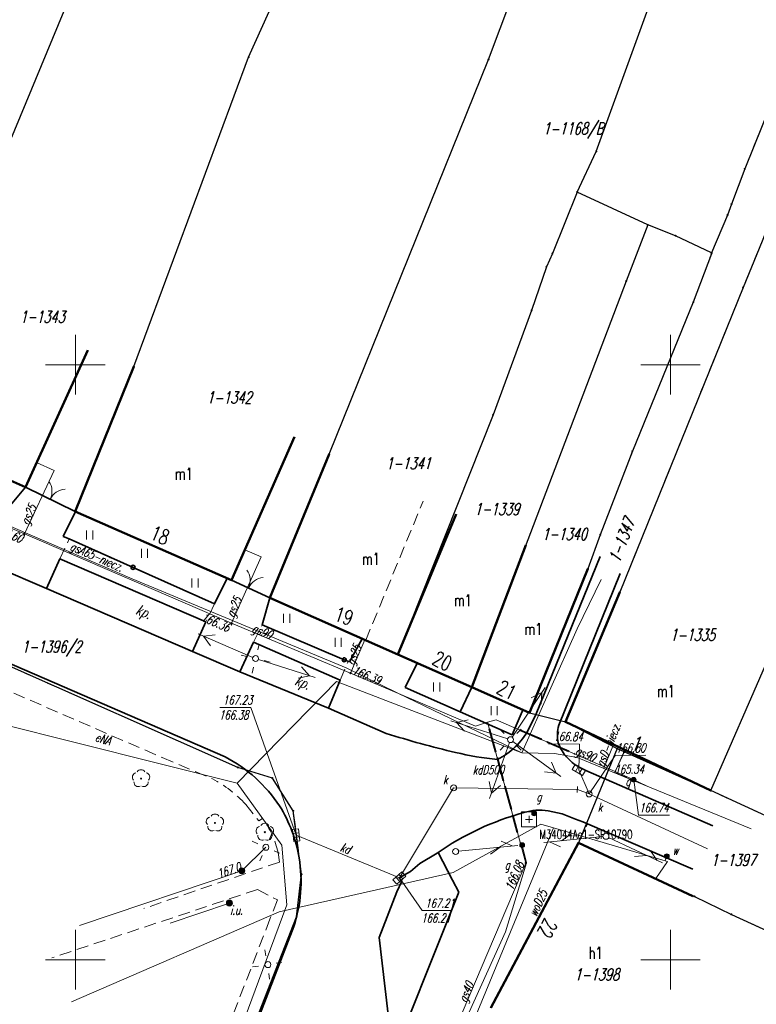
# Model space of a CAD drawing. Header units: metres. Extents: x 7535003 to 7537817, y 5638943 to 5640002.
# Tile 7 of 12: x 7535895 to 7535957, y 5639746 to 5639829. Entities that reach past the tile are written whole.
import ezdxf
from ezdxf.enums import TextEntityAlignment as Align

# ---------------------------------------------------------------- set-up
doc = ezdxf.new("R2010")
doc.units = ezdxf.units.M
doc.header["$MEASUREMENT"] = 0
for name, pattern in [('1', [0]), ('11', [3, 2.5, -0.5]), ('1_EGBU_A', [0]), ('1_EGBZ', [1.5, 1, -0.5]), ('4', [2.5, 1.5, -1]), ('BGT', [0]), ('BPO', [2.5, 2, -0.5]), ('GDE', [0]), ('GUK', [2, 1.5, -0.5]), ('KOC', [1.5, 1, -0.5]), ('KOJ', [0]), ('UPE', [0]), ('UPG', [0]), ('UPW', [0])]:
    doc.linetypes.add(name, pattern=pattern)
doc.layers.get('0').update_dxf_attribs({"color": 250, "linetype": 'CONTINUOUS', "lineweight": 100})
for name, color, linetype, lineweight in [('Dzialki', 241, 'GDE', 30), ('EGBB_E_T_0', 204, 'CONTINUOUS', 20), ('EGBB_L_0', 46, '1_EGBU_A', 50), ('EGBB_L_1', 46, '1_EGBU_A', 50), ('EGBC_L_4', 252, '1_EGBZ', 18), ('GAZ_L_1', 2, '11', 13), ('Kontury', 3, 'GUK', 18), ('Numery_dzialek', 241, 'CONTINUOUS', 9), ('Numery_konturow', 3, 'CONTINUOUS', 9), ('Osnowy_poziome_numery', 7, 'CONTINUOUS', 9), ('Osnowy_poziome_punkty', 7, 'CONTINUOUS', 18), ('Podzial_sekcyjny_krzyze', 7, '1', 18), ('Punkty', 7, 'CONTINUOUS', 18), ('SDROK_T_1', 252, 'CONTINUOUS', 18), ('SDRPK_L_0', 252, '1', 35), ('SDRPK_L_2', 252, '4', 18), ('SZOPO_L_0', 84, 'BGT', 18), ('SZOPO_L_2', 84, 'BGT', 18), ('SZOPO_T_1', 84, 'CONTINUOUS', 18), ('SZZPZ_T_0', 82, 'CONTINUOUS', 18), ('SZZPZ_T_1', 82, 'CONTINUOUS', 18), ('UEEOA_T_3', 1, 'CONTINUOUS', 13), ('UEEOC_T_0', 1, 'CONTINUOUS', 13), ('UEEOO_T_0', 1, 'CONTINUOUS', 13), ('UEEPA_T_2', 1, 'CONTINUOUS', 13), ('UEEPA_T_3', 1, 'CONTINUOUS', 13), ('UEEPC_T_0', 1, 'CONTINUOUS', 13), ('UEEPON_L_0', 1, '1', 13), ('UEEPON_L_1', 1, '1', 13), ('UGGOA_T_0', 52, 'CONTINUOUS', 13), ('UGGOA_T_1', 52, 'CONTINUOUS', 13), ('UGGOC_T_1', 52, 'CONTINUOUS', 13), ('UGGOO_T_1', 52, 'CONTINUOUS', 13), ('UGGPA_T_0', 52, 'CONTINUOUS', 13), ('UGGPA_T_2', 52, 'CONTINUOUS', 13), ('UGGPA_T_3', 52, 'CONTINUOUS', 13), ('UGGPC_T_0', 52, 'CONTINUOUS', 13), ('UGGPC_T_1', 52, 'CONTINUOUS', 13), ('UGGPO_L_0', 52, '1', 13), ('UGGPO_L_3', 52, '1', 13), ('UGGPO_L_4', 52, '1', 13), ('UWWOA_T_0', 7, 'CONTINUOUS', 13), ('UWWOO_T_0', 5, 'CONTINUOUS', 13), ('UWWPA_T_1', 7, 'CONTINUOUS', 13), ('UWWPO_L_0', 5, '1', 13), ('UZBOA_L_0', 7, 'BPO', 13)]:
    doc.layers.add(name, color=color, linetype=linetype, lineweight=lineweight)
for name, color, linetype, lineweight, true_color in [('EADTD_T_0', 7, 'CONTINUOUS', 25, 0x800080), ('UKKOA_T_2', 7, 'CONTINUOUS', 13, 0x804000), ('UKKOO_T_2', 7, 'CONTINUOUS', 13, 0x804000), ('UKKPA_T_22', 7, 'CONTINUOUS', 13, 0x804000), ('UKKPA_T_6', 7, 'CONTINUOUS', 13, 0x804000), ('UKKPA_T_7', 7, 'CONTINUOUS', 13, 0x804000), ('UKKPO_L_6', 7, '1', 13, 0x804000), ('UKKPO_L_7', 7, '1', 13, 0x804000), ('UTTPA_T_2', 7, 'CONTINUOUS', 13, 0xff8000), ('UWWPO_L_1', 7, '1', 13, 0x8080ff)]:
    doc.layers.add(name, color=color, linetype=linetype, lineweight=lineweight, true_color=true_color)
doc.styles.get("Standard").update_dxf_attribs({"font": 'Simplex.SHX', "width": 0.75})

# ---------------------------------------------------------------- blocks, each defined once
blk = doc.blocks.new('GRO')
at = {"color": 0, "linetype": 'Continuous'}
blk.add_circle((0, 0), 0.045, dxfattribs=at)
blk = doc.blocks.new('OSSP')
at = {"color": 0, "linetype": 'Continuous'}
for p, q in [((0.625, 0.625), (-0.625, 0.625)), ((-0.625, 0.625), (-0.625, -0.625)), ((-0.3, 0), (0.3, 0)), ((0, 0.3), (0, -0.3)), ((0.625, -0.625), (0.625, 0.625)), ((-0.625, -0.625), (0.625, -0.625))]:
    blk.add_line(p, q, dxfattribs=at)
blk = doc.blocks.new('BGB')
at = {"color": 0, "linetype": 'Continuous'}
for centre, start, end in [((-1.5, 0), 359.99955, 60), ((1.5, 0), 120, 180.00045)]:
    blk.add_arc(centre, 1.5, start, end, dxfattribs=at)
blk = doc.blocks.new('DLI')
at = {"color": 0, "linetype": 'Continuous'}
blk.add_circle((0, 0), 0.045, dxfattribs=at)
for centre, start, end in [((-0.357, 0.116), 102.14447, 221.86002), ((0, 0.375), 30.14012, 149.85988), ((0.357, 0.116), 318.13998, 77.85553), ((-0.22, -0.303), 174.14818, 293.85423), ((0.22, -0.303), 246.14577, 5.85182)]:
    blk.add_arc(centre, 0.375, start, end, dxfattribs=at)
blk = doc.blocks.new('TRA1')
at = {"color": 0, "linetype": 'Continuous'}
for p, q in [((-0.2625, -0.375), (-0.2625, 0.375)), ((0.2625, -0.375), (0.2625, 0.375))]:
    blk.add_line(p, q, dxfattribs=at)
blk = doc.blocks.new('SLS')
at = {"color": 0, "linetype": 'Continuous'}
blk.add_circle((0, 0), 0.25, dxfattribs=at)
blk = doc.blocks.new('PNN')
at = {"color": 0, "linetype": 'Continuous'}
for p, q in [((0.25, 0), (5.25, 0)), ((3.9, 0.5), (4.76605, 0)), ((4.76605, 0), (3.9, -0.5))]:
    blk.add_line(p, q, dxfattribs=at)
blk = doc.blocks.new('LAT')
at = {"color": 0, "linetype": 'Continuous'}
for p, q in [((-0.53035, 0.53035), (-0.8839, 0.8839)), ((0.53035, 0.53035), (0.8839, 0.8839)), ((-0.53035, -0.53035), (-0.8839, -0.8839)), ((0.53035, -0.53035), (0.8839, -0.8839))]:
    blk.add_line(p, q, dxfattribs=at)
blk = doc.blocks.new('UAR')
at = {"color": 0, "linetype": 'Continuous'}
for radius in [0.25, 0.225, 0.2, 0.175, 0.15, 0.125, 0.1, 0.075, 0.05, 0.025, 0.00715]:
    blk.add_circle((0, 0), radius, dxfattribs=at)
blk = doc.blocks.new('UGE')
at = {"color": 0, "linetype": 'Continuous'}
blk.add_circle((0, 0), 0.0625, dxfattribs=at)
blk = doc.blocks.new('ZAS')
at = {"color": 0, "linetype": 'Continuous'}
for radius in [0.2, 0.175, 0.15, 0.125, 0.1, 0.075, 0.05, 0.025, 0.00715]:
    blk.add_circle((0, 0), radius, dxfattribs=at)
blk = doc.blocks.new('UGG')
at = {"color": 0, "linetype": 'Continuous'}
blk.add_circle((0, 0), 0.0625, dxfattribs=at)
blk = doc.blocks.new('WLZ')
at = {"color": 0, "linetype": 'Continuous'}
blk.add_circle((0, 0), 0.25, dxfattribs=at)
blk = doc.blocks.new('KRA')
at = {"color": 0, "linetype": 'Continuous'}
for p, q in [((-0.5, -0.25), (-0.5, 0.25)), ((-0.5, 0.25), (0.5, 0.25)), ((-0.175, 0.25), (-0.175, -0.25)), ((0.175, 0.25), (0.175, -0.25)), ((0.5, 0.25), (0.5, -0.25)), ((0.5, -0.25), (-0.5, -0.25))]:
    blk.add_line(p, q, dxfattribs=at)
blk = doc.blocks.new('USK')
at = {"color": 0, "linetype": 'Continuous'}
blk.add_line((0, -0.25), (0, 0.25), dxfattribs=at)
blk = doc.blocks.new('PLT')
at = {"color": 0, "linetype": 'Continuous'}
for p, q in [((0.25, 0), (5.25, 0)), ((3.76605, 0), (2.9, -0.5)), ((3.9, 0.5), (4.76605, 0))]:
    blk.add_line(p, q, dxfattribs=at)

msp = doc.modelspace()

# ---------------------------------------------------------------- linework, layer by layer
at = {"layer": 'Dzialki'}
for p, q in [((7535934.71, 5639825.66), (7535948.96, 5639863.52)), ((7535914.56, 5639825.84), (7535922.08, 5639842.63)), ((7535901.05, 5639834.59), (7535889.33, 5639806.38)), ((7535943.77, 5639817.92), (7535948.34, 5639830.56)), ((7535904.92, 5639799.85), (7535914.56, 5639825.84)), ((7535921.32, 5639792.48), (7535934.71, 5639825.66)), ((7535959.39, 5639824.29), (7535956.24, 5639816.45)), ((7535942.16, 5639814.5), (7535943.77, 5639817.92)), ((7535956.24, 5639816.45), (7535955.13, 5639813.48)), ((7535959.94, 5639815.88), (7535956.1, 5639806.49)), ((7535942.16, 5639814.5), (7535940.08, 5639809.35)), ((7535948.09, 5639811.75), (7535942.16, 5639814.5)), ((7535955.13, 5639813.48), (7535954.79, 5639812.57)), ((7535954.79, 5639812.57), (7535953.46, 5639809.39)), ((7535948.09, 5639811.75), (7535946.28, 5639807.01)), ((7535950.43, 5639810.84), (7535948.09, 5639811.75)), ((7535953.46, 5639809.39), (7535950.43, 5639810.84)), ((7535940.08, 5639809.35), (7535939.58, 5639808.24)), ((7535953.44, 5639809.33), (7535951.92, 5639805.25)), ((7535953.46, 5639809.39), (7535953.44, 5639809.33)), ((7535939.58, 5639808.24), (7535938.33, 5639804.56)), ((7535946.28, 5639807.01), (7535933.31, 5639772.9)), ((7535956.1, 5639806.49), (7535945.74, 5639780.88)), ((7535951.92, 5639805.25), (7535946.8, 5639792.74)), ((7535938.33, 5639804.56), (7535935.1, 5639795.8)), ((7535900, 5639787.66), (7535904.92, 5639799.85)), ((7535935.1, 5639795.8), (7535927.1, 5639775.64)), ((7535883.95, 5639794.92), (7535895.81, 5639789.72)), ((7535946.8, 5639792.74), (7535944.1, 5639785.71)), ((7535916.35, 5639780.42), (7535921.32, 5639792.48)), ((7535895.81, 5639789.72), (7535900, 5639787.66)), ((7535900, 5639787.66), (7535913.12, 5639781.91)), ((7535944.1, 5639785.71), (7535943.07, 5639782.84)), ((7535943.07, 5639782.84), (7535938.17, 5639770.75)), ((7535913.12, 5639781.91), (7535916.35, 5639780.42)), ((7535916.35, 5639780.42), (7535927.1, 5639775.64)), ((7535945.74, 5639780.88), (7535941.17, 5639769.99)), ((7535913.64, 5639766.16), (7535887.51, 5639777.74)), ((7535927.1, 5639775.64), (7535933.31, 5639772.9)), ((7535953.38, 5639764.21), (7535958.18, 5639775.21)), ((7535933.31, 5639772.9), (7535938.17, 5639770.75)), ((7535938.17, 5639770.75), (7535941.17, 5639769.99)), ((7535941.17, 5639769.99), (7535945.52, 5639767.74)), ((7535945.52, 5639767.74), (7535942.27, 5639759.81)), ((7535945.52, 5639767.74), (7535953.38, 5639764.21)), ((7535916.55, 5639765.26), (7535913.64, 5639766.16)), ((7535918.31, 5639762.52), (7535916.55, 5639765.26)), ((7535959.59, 5639761.37), (7535953.38, 5639764.21)), ((7535919, 5639757.2), (7535918.31, 5639762.52)), ((7535934.92, 5639745.96), (7535942.27, 5639759.81)), ((7535942.27, 5639759.81), (7535952.02, 5639755.32)), ((7535918.59, 5639753.61), (7535919, 5639757.2)), ((7535952.02, 5639755.32), (7535955.12, 5639753.81)), ((7535910.93, 5639734.03), (7535918.59, 5639753.61)), ((7535955.12, 5639753.81), (7535964.24, 5639749.61))]:
    msp.add_line(p, q, dxfattribs=at)
at = {"layer": 'EGBB_L_0', "linetype": '1_EGBU_A'}
for p, q in [((7535942.273, 5639759.808), (7535934.92, 5639745.96)), ((7535951.89, 5639755.34), (7535942.273, 5639759.808))]:
    msp.add_line(p, q, dxfattribs=at)
at = {"layer": 'EGBB_L_1', "linetype": '1_EGBU_A'}
for p, q in [((7535901.041, 5639801.226), (7535895.813, 5639789.718)), ((7535899.996, 5639787.663), (7535904.923, 5639799.85)), ((7535895.813, 5639789.718), (7535883.946, 5639794.916)), ((7535918.401, 5639793.945), (7535913.124, 5639781.907)), ((7535916.346, 5639780.421), (7535921.323, 5639792.478)), ((7535913.124, 5639781.907), (7535899.996, 5639787.663)), ((7535927.103, 5639775.642), (7535931.99, 5639787.429)), ((7535937.854, 5639784.846), (7535933.307, 5639772.899)), ((7535943.067, 5639782.842), (7535938.17, 5639770.754)), ((7535927.103, 5639775.642), (7535916.346, 5639780.421)), ((7535941.171, 5639769.988), (7535945.739, 5639780.884)), ((7535933.307, 5639772.899), (7535927.103, 5639775.642)), ((7535938.17, 5639770.754), (7535933.307, 5639772.899)), ((7535953.379, 5639764.211), (7535941.171, 5639769.988))]:
    msp.add_line(p, q, dxfattribs=at)
at = {"layer": 'EGBC_L_4', "linetype": '1_EGBZ'}
for p, q in [((7535924.398, 5639776.844), (7535929.218, 5639788.541)), ((7535931.99, 5639787.429), (7535927.103, 5639775.642)), ((7535927.103, 5639775.642), (7535924.398, 5639776.844))]:
    msp.add_line(p, q, dxfattribs=at)
at = {"layer": 'GAZ_L_1', "linetype": '11'}
for p, q in [((7535946.154, 5639767.63), (7535945.319, 5639765.742)), ((7535945.319, 5639765.742), (7535946.329, 5639765.305))]:
    msp.add_line(p, q, dxfattribs=at)
at = {"layer": 'Kontury'}
for p, q in [((7535956.24, 5639816.45), (7535959.39, 5639824.29)), ((7535954.79, 5639812.57), (7535956.24, 5639816.45)), ((7535959.94, 5639815.88), (7535956.1, 5639806.49)), ((7535953.44, 5639809.33), (7535954.79, 5639812.57)), ((7535951.92, 5639805.25), (7535953.44, 5639809.33)), ((7535956.1, 5639806.49), (7535945.74, 5639780.88)), ((7535946.8, 5639792.74), (7535951.92, 5639805.25)), ((7535883.95, 5639794.92), (7535895.81, 5639789.72)), ((7535944.1, 5639785.71), (7535946.8, 5639792.74)), ((7535895.81, 5639789.72), (7535900, 5639787.66)), ((7535900, 5639787.66), (7535913.12, 5639781.91)), ((7535943.07, 5639782.84), (7535944.1, 5639785.71)), ((7535938.17, 5639770.75), (7535943.07, 5639782.84)), ((7535913.12, 5639781.91), (7535916.35, 5639780.42)), ((7535916.35, 5639780.42), (7535927.1, 5639775.64)), ((7535945.74, 5639780.88), (7535941.17, 5639769.99)), ((7535913.64, 5639766.16), (7535887.51, 5639777.74)), ((7535927.1, 5639775.64), (7535933.31, 5639772.9)), ((7535933.31, 5639772.9), (7535938.17, 5639770.75)), ((7535941.17, 5639769.99), (7535945.52, 5639767.74)), ((7535945.52, 5639767.74), (7535942.27, 5639759.81)), ((7535945.52, 5639767.74), (7535953.38, 5639764.21)), ((7535916.55, 5639765.26), (7535913.64, 5639766.16)), ((7535918.31, 5639762.52), (7535916.55, 5639765.26)), ((7535953.38, 5639764.21), (7535959.59, 5639761.37)), ((7535919, 5639757.2), (7535918.31, 5639762.52)), ((7535934.92, 5639745.96), (7535942.27, 5639759.81)), ((7535942.27, 5639759.81), (7535952.02, 5639755.32)), ((7535918.59, 5639753.61), (7535919, 5639757.2)), ((7535952.02, 5639755.32), (7535955.12, 5639753.81)), ((7535910.93, 5639734.03), (7535918.59, 5639753.61)), ((7535955.12, 5639753.81), (7535964.24, 5639749.61))]:
    msp.add_line(p, q, dxfattribs=at)
at = {"layer": 'Podzial_sekcyjny_krzyze'}
for p, q in [((7535900, 5639797.5), (7535900, 5639802.5)), ((7535950, 5639797.5), (7535950, 5639802.5)), ((7535897.5, 5639800), (7535902.5, 5639800)), ((7535947.5, 5639800), (7535952.5, 5639800)), ((7535900, 5639747.5), (7535900, 5639752.5)), ((7535950, 5639747.5), (7535950, 5639752.5)), ((7535897.5, 5639750), (7535902.5, 5639750)), ((7535947.5, 5639750), (7535952.5, 5639750))]:
    msp.add_line(p, q, dxfattribs=at)
at = {"layer": 'SDRPK_L_0', "linetype": 'KOJ'}
for p, q in [((7535892.31, 5639783.44), (7535897.56, 5639781.2)), ((7535897.56, 5639781.2), (7535898.68, 5639783.69)), ((7535898.68, 5639783.69), (7535910.95, 5639778.39)), ((7535938.73, 5639770.675), (7535944.106, 5639783.883)), ((7535945.768, 5639782.455), (7535940.622, 5639769.697)), ((7535897.56, 5639781.2), (7535909.84, 5639775.91)), ((7535887.17, 5639778.07), (7535912.59, 5639767.05)), ((7535910.95, 5639778.39), (7535909.84, 5639775.91)), ((7535914.96, 5639776.68), (7535913.82, 5639774.19)), ((7535922.26, 5639773.5), (7535914.96, 5639776.68)), ((7535909.84, 5639775.91), (7535913.82, 5639774.19)), ((7535913.82, 5639774.19), (7535921.26, 5639771.15)), ((7535921.26, 5639771.15), (7535922.26, 5639773.5)), ((7535921.26, 5639771.15), (7535926.111, 5639769.02)), ((7535938.082, 5639769.344), (7535938.73, 5639770.675)), ((7535940.573, 5639768.237), (7535940.824, 5639767.677)), ((7535942.896, 5639765.909), (7535953.553, 5639761.241)), ((7535939.72, 5639762.515), (7535940.89, 5639762.246)), ((7535940.89, 5639762.246), (7535942.011, 5639761.818)), ((7535942.011, 5639761.818), (7535942.641, 5639761.588)), ((7535942.641, 5639761.588), (7535951.867, 5639757.618)), ((7535928.933, 5639758.082), (7535930.393, 5639758.954)), ((7535931.7, 5639756.67), (7535930.482, 5639759.016)), ((7535928.154, 5639757.411), (7535928.933, 5639758.082)), ((7535927.215, 5639756.87), (7535928.154, 5639757.411)), ((7535927.006, 5639755.7), (7535927.435, 5639756.59)), ((7535927.435, 5639756.59), (7535927.215, 5639756.87)), ((7535932.221, 5639755.667), (7535931.7, 5639756.67)), ((7535925.53, 5639751.878), (7535927.006, 5639755.7)), ((7535929.41, 5639748.68), (7535932.221, 5639755.667)), ((7535918.35, 5639752.79), (7535900.94, 5639707.52)), ((7535926.278, 5639745.408), (7535925.53, 5639751.878)), ((7535926.03, 5639740.09), (7535929.41, 5639748.68))]:
    msp.add_line(p, q, dxfattribs=at)
for centre, radius, start, end in [((7535932.767, 5639772.248), 6.056, 296.33883, 331.34477), ((7535943.403, 5639768.874), 2.901, 163.51896, 192.68887), ((7535949.291, 5639841.924), 76.5, 252.36168, 256.89332), ((7535944.129, 5639769.515), 3.781, 209.08191, 227.93489), ((7535906.755, 5639756), 12.496, 33.62658, 62.16392), ((7535938.38, 5639794.691), 28.024, 256.7219, 264.00815), ((7535944.708, 5639770.321), 4.769, 229.24804, 247.66771), ((7535907.001, 5639756.615), 11.957, 9.315, 31.82582), ((7535943.915, 5639739.522), 23.674, 105.24581, 124.83287), ((7535939.037, 5639758.004), 4.563, 81.40041, 107.18245), ((7535906.888, 5639756.583), 12.073, 341.68943, 9.37625)]:
    msp.add_arc(centre, radius, start, end, dxfattribs=at)
at = {"layer": 'SDRPK_L_2', "linetype": 'KOC'}
for p, q in [((7535898.68, 5639783.69), (7535899.49, 5639785.36)), ((7535911.7, 5639779.92), (7535910.95, 5639778.39)), ((7535914.96, 5639776.68), (7535915.69, 5639778.15)), ((7535922.26, 5639773.5), (7535922.916, 5639775.064)), ((7535890.69, 5639774.19), (7535907.3, 5639766.99)), ((7535907.3, 5639766.99), (7535911.51, 5639765.19)), ((7535914.32, 5639763.05), (7535915.42, 5639761.66)), ((7535915.42, 5639761.66), (7535915.71, 5639761.87)), ((7535942.27, 5639759.81), (7535943.035, 5639761.419)), ((7535917.03, 5639759), (7535917.15, 5639758.21)), ((7535917.15, 5639758.21), (7535905.76, 5639754.31)), ((7535915.3, 5639755.9), (7535898.02, 5639750.15)), ((7535915.3, 5639755.9), (7535916.97, 5639755.02)), ((7535916.97, 5639755.02), (7535916.35, 5639753.41)), ((7535916.35, 5639753.41), (7535908.53, 5639733.15))]:
    msp.add_line(p, q, dxfattribs=at)
for centre, radius, start, end in [((7535906.787, 5639756.073), 10.267, 42.80387, 62.61281), ((7535910.037, 5639757.522), 7.148, 11.93267, 37.4656)]:
    msp.add_arc(centre, radius, start, end, dxfattribs=at)
at = {"layer": 'SZOPO_L_0', "linetype": 'BGT', "lineweight": 35}
for p, q in [((7535894.13, 5639787.68), (7535895.81, 5639789.72)), ((7535900, 5639787.66), (7535898.97, 5639785.57)), ((7535898.97, 5639785.57), (7535899.49, 5639785.36)), ((7535904.849, 5639782.972), (7535899.49, 5639785.36)), ((7535911.7, 5639779.92), (7535904.849, 5639782.972)), ((7535912.751, 5639782.072), (7535911.7, 5639779.92)), ((7535916.35, 5639780.42), (7535915.69, 5639778.15)), ((7535915.69, 5639778.15), (7535922.587, 5639775.205)), ((7535923.02, 5639775.02), (7535924.104, 5639776.972)), ((7535922.587, 5639775.205), (7535923.02, 5639775.02)), ((7535928.714, 5639774.914), (7535927.716, 5639772.883)), ((7535927.716, 5639772.883), (7535932.319, 5639770.818)), ((7535932.319, 5639770.818), (7535933.307, 5639772.899)), ((7535936.712, 5639768.902), (7535937.62, 5639771.044)), ((7535932.319, 5639770.818), (7535936.712, 5639768.902))]:
    msp.add_line(p, q, dxfattribs=at)
for centre in [(7535904.849, 5639782.972), (7535922.587, 5639775.205)]:
    msp.add_circle(centre, 0.17, dxfattribs=at)
at = {"layer": 'SZOPO_L_2', "linetype": 'BGT', "lineweight": 35}
for p, q in [((7535895.813, 5639789.718), (7535899.996, 5639787.663)), ((7535913.124, 5639781.907), (7535916.346, 5639780.421))]:
    msp.add_line(p, q, dxfattribs=at)
at = {"layer": 'UEEPON_L_0', "linetype": '1'}
msp.add_line((7535913.607, 5639764.845), (7535892.315, 5639770.182), dxfattribs=at)
at = {"layer": 'UEEPON_L_0', "linetype": 'UPE', "lineweight": 13}
for p, q in [((7535916.01, 5639759.45), (7535913.98, 5639757.47)), ((7535913.98, 5639757.47), (7535900.34, 5639752.88)), ((7535912.94, 5639754.76), (7535907.978, 5639753.06))]:
    msp.add_line(p, q, dxfattribs=at)
at = {"layer": 'UEEPON_L_1', "linetype": '1'}
for p, q in [((7535942.17, 5639777.794), (7535944.179, 5639781.946)), ((7535937.513, 5639767.381), (7535942.17, 5639777.794)), ((7535921.941, 5639773.385), (7535913.607, 5639764.845)), ((7535921.941, 5639773.385), (7535937.513, 5639767.381)), ((7535913.607, 5639764.845), (7535917.357, 5639759.616)), ((7535917.357, 5639759.616), (7535917.755, 5639754.618)), ((7535917.755, 5639754.618), (7535915.394, 5639748.183)), ((7535915.394, 5639748.183), (7535912.747, 5639741.12))]:
    msp.add_line(p, q, dxfattribs=at)
at = {"layer": 'UGGOA_T_1', "linetype": 'Continuous'}
for p, q in [((7535946.91, 5639765.123), (7535947.302, 5639762.143)), ((7535947.302, 5639762.143), (7535949.908, 5639762.143))]:
    msp.add_line(p, q, dxfattribs=at)
at = {"layer": 'UGGPO_L_0', "linetype": 'UPG', "lineweight": 13}
msp.add_line((7535945.209, 5639768.077), (7535944.391, 5639766.085), dxfattribs=at)
at = {"layer": 'UGGPO_L_3', "linetype": 'UPG', "lineweight": 13}
for p, q in [((7535898.231, 5639791.098), (7535896.747, 5639791.774)), ((7535895.721, 5639785.792), (7535898.231, 5639791.098)), ((7535884.948, 5639790.265), (7535895.721, 5639785.792)), ((7535895.721, 5639785.792), (7535913.115, 5639778.268)), ((7535915.623, 5639783.863), (7535914.236, 5639784.443)), ((7535913.115, 5639778.268), (7535915.623, 5639783.863)), ((7535913.115, 5639778.268), (7535923.122, 5639774.082)), ((7535923.122, 5639774.082), (7535924.322, 5639776.875)), ((7535923.122, 5639774.082), (7535933.621, 5639769.634)), ((7535934.636, 5639769.965), (7535935.358, 5639770.17)), ((7535935.358, 5639770.17), (7535945.348, 5639765.805)), ((7535933.621, 5639769.634), (7535934.636, 5639769.965)), ((7535934.636, 5639769.965), (7535937.848, 5639758.116)), ((7535945.348, 5639765.805), (7535946.182, 5639767.617)), ((7535945.348, 5639765.805), (7535946.91, 5639765.123)), ((7535946.91, 5639765.123), (7535947.997, 5639764.603)), ((7535937.848, 5639758.116), (7535931.867, 5639744.046))]:
    msp.add_line(p, q, dxfattribs=at)
at = {"layer": 'UGGPO_L_4', "linetype": '1'}
for p, q in [((7535904.783, 5639781.995), (7535887.663, 5639789.356)), ((7535922.742, 5639774.522), (7535904.783, 5639781.995)), ((7535927.106, 5639772.402), (7535922.742, 5639774.522)), ((7535937.513, 5639767.381), (7535927.106, 5639772.402)), ((7535940.253, 5639767.328), (7535937.513, 5639767.381)), ((7535942.175, 5639766.995), (7535940.253, 5639767.328)), ((7535956.781, 5639760.996), (7535942.175, 5639766.995)), ((7535936.132, 5639752.337), (7535937.915, 5639758.154)), ((7535931.893, 5639742.993), (7535936.132, 5639752.337))]:
    msp.add_line(p, q, dxfattribs=at)
at = {"layer": 'UGGPO_L_4', "linetype": 'UPG', "lineweight": 13}
msp.add_line((7535937.915, 5639758.154), (7535937.54, 5639759.63), dxfattribs=at)
at = {"layer": 'UKKOA_T_2', "linetype": 'Continuous'}
for p, q in [((7535912.136, 5639771.19), (7535914.741, 5639771.193)), ((7535918.561, 5639760.46), (7535914.741, 5639771.193)), ((7535939.762, 5639768.15), (7535942.368, 5639768.12)), ((7535942.306, 5639765.949), (7535942.368, 5639768.12)), ((7535943.168, 5639763.929), (7535945.361, 5639767.174)), ((7535945.361, 5639767.174), (7535947.939, 5639767.177)), ((7535927.221, 5639756.87), (7535929.128, 5639754.124)), ((7535929.128, 5639754.124), (7535931.598, 5639754.127))]:
    msp.add_line(p, q, dxfattribs=at)
at = {"layer": 'UKKPO_L_6', "linetype": '1'}
for p, q in [((7535942.178, 5639764.305), (7535943.168, 5639763.929)), ((7535943.168, 5639763.929), (7535953.124, 5639759.314)), ((7535918.561, 5639760.46), (7535927.221, 5639756.87))]:
    msp.add_line(p, q, dxfattribs=at)
at = {"layer": 'UKKPO_L_7', "linetype": '1'}
for p, q in [((7535943.168, 5639763.929), (7535942.306, 5639765.949)), ((7535927.221, 5639756.87), (7535931.781, 5639764.439)), ((7535931.781, 5639764.439), (7535942.178, 5639764.305))]:
    msp.add_line(p, q, dxfattribs=at)
at = {"layer": 'UWWPO_L_0', "linetype": 'UPW'}
for p, q in [((7535931.755, 5639757.315), (7535939.121, 5639761.394)), ((7535939.121, 5639761.394), (7535940.181, 5639761.08)), ((7535940.181, 5639761.08), (7535949.564, 5639758.3)), ((7535949.564, 5639758.3), (7535949.746, 5639758.246)), ((7535917.117, 5639754.028), (7535931.755, 5639757.315)), ((7535917.117, 5639754.028), (7535899.663, 5639746.457))]:
    msp.add_line(p, q, dxfattribs=at)
at = {"layer": 'UWWPO_L_1', "linetype": '1'}
for p, q in [((7535931.161, 5639739.286), (7535940.181, 5639761.08)), ((7535949.746, 5639758.246), (7535948.778, 5639756.811))]:
    msp.add_line(p, q, dxfattribs=at)
at = {"layer": 'UWWPO_L_1', "linetype": 'UPW'}
msp.add_line((7535949.696, 5639758.696), (7535949.564, 5639758.3), dxfattribs=at)
at = {"layer": 'UZBOA_L_0', "linetype": 'BPO'}
for p, q in [((7535934.748, 5639769.38), (7535937.103, 5639760.691)), ((7535934.835, 5639769.404), (7535937.19, 5639760.714)), ((7535937.352, 5639769.348), (7535941.96, 5639767.335)), ((7535937.316, 5639769.265), (7535941.924, 5639767.252))]:
    msp.add_line(p, q, dxfattribs=at)

# ---------------------------------------------------------------- block references
at = {"layer": 'Osnowy_poziome_punkty'}
msp.add_blockref('OSSP', (7535938.12, 5639761.79), dxfattribs=at)
at = {"layer": 'Punkty'}
for p in [(7535914.56, 5639825.84), (7535934.71, 5639825.66), (7535943.77, 5639817.92), (7535956.24, 5639816.45), (7535942.16, 5639814.5), (7535955.13, 5639813.48), (7535954.79, 5639812.57), (7535948.09, 5639811.75), (7535950.43, 5639810.84), (7535940.08, 5639809.35), (7535953.44, 5639809.33), (7535953.46, 5639809.39), (7535939.58, 5639808.24), (7535946.28, 5639807.01), (7535956.1, 5639806.49), (7535951.92, 5639805.25), (7535938.33, 5639804.56), (7535904.92, 5639799.85), (7535935.1, 5639795.8), (7535921.32, 5639792.48), (7535946.8, 5639792.74), (7535895.81, 5639789.72), (7535900, 5639787.66), (7535944.1, 5639785.71), (7535943.07, 5639782.84), (7535913.12, 5639781.91), (7535945.74, 5639780.88), (7535916.35, 5639780.42), (7535927.1, 5639775.64), (7535933.31, 5639772.9), (7535938.17, 5639770.75), (7535941.17, 5639769.99), (7535945.52, 5639767.74), (7535913.64, 5639766.16), (7535916.55, 5639765.26), (7535953.38, 5639764.21), (7535918.31, 5639762.52), (7535942.27, 5639759.81), (7535919, 5639757.2), (7535952.02, 5639755.32), (7535918.59, 5639753.61), (7535955.12, 5639753.81)]:
    msp.add_blockref('GRO', p, dxfattribs=at)
at = {"layer": 'SZOPO_T_1'}
for p, rotation in [((7535897.883, 5639788.701), 333.8302497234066), ((7535914.551, 5639781.249), 335.2338553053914)]:
    msp.add_blockref('BGB', p, dxfattribs=dict(at, rotation=rotation))
at = {"layer": 'SZZPZ_T_0'}
for name, p in [('TRA1', (7535901.209, 5639785.69)), ('TRA1', (7535905.806, 5639784.152)), ('TRA1', (7535910.049, 5639781.659)), ('TRA1', (7535917.748, 5639778.684)), ('TRA1', (7535922.079, 5639776.672)), ('TRA1', (7535930.35, 5639772.926)), ('TRA1', (7535935.189, 5639770.929)), ('DLI', (7535915.92, 5639760.72))]:
    msp.add_blockref(name, p, dxfattribs=at)
at = {"layer": 'SZZPZ_T_1', "rotation": 0.06542319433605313}
for p in [(7535905.518, 5639765.22), (7535911.725, 5639761.492)]:
    msp.add_blockref('DLI', p, dxfattribs=at)
at = {"layer": 'UEEPA_T_2'}
for name, p, rotation in [('PNN', (7535915.142, 5639775.309), 156.7382831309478), ('LAT', (7535915.142, 5639775.309), 211.455693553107), ('SLS', (7535915.142, 5639775.309), 0.06542319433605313), ('PNN', (7535915.142, 5639775.309), 342.3479242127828), ('PNN', (7535936.562, 5639768.492), 56.37172686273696), ('PNN', (7535936.562, 5639768.492), 162.3479311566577), ('LAT', (7535936.562, 5639768.492), 0.06542319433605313), ('SLS', (7535936.562, 5639768.492), 0.06542319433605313), ('PNN', (7535936.562, 5639768.492), 323.8331033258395), ('PNN', (7535936.562, 5639768.492), 250.2795133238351), ('LAT', (7535916.01, 5639759.448), 291.2607371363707), ('SLS', (7535916.01, 5639759.448), 0.06542319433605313)]:
    msp.add_blockref(name, p, dxfattribs=dict(at, rotation=rotation))
for p in [(7535913.98, 5639757.47), (7535912.94, 5639754.76)]:
    msp.add_blockref('UAR', p, dxfattribs=at)
at = {"layer": 'UEEPA_T_3'}
for name, p, rotation in [('LAT', (7535916.123, 5639749.585), 324.0379953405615), ('SLS', (7535916.177, 5639749.585), 225.0654055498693)]:
    msp.add_blockref(name, p, dxfattribs=dict(at, rotation=rotation))
at = {"layer": 'UEEPC_T_0'}
msp.add_blockref('UGE', (7535913.98, 5639757.47), dxfattribs=at)
at = {"layer": 'UGGPA_T_0', "rotation": 0.08987527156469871}
msp.add_blockref('ZAS', (7535938.55, 5639762.29), dxfattribs=at)
at = {"layer": 'UGGPA_T_2'}
msp.add_blockref('ZAS', (7535946.91, 5639765.123), dxfattribs=at)
at = {"layer": 'UGGPA_T_3', "rotation": 0.06542319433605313}
msp.add_blockref('ZAS', (7535937.54, 5639759.63), dxfattribs=at)
at = {"layer": 'UGGPC_T_0'}
msp.add_blockref('UGG', (7535913.115, 5639778.268), dxfattribs=at)
at = {"layer": 'UGGPC_T_1'}
for p in [(7535895.721, 5639785.792), (7535923.122, 5639774.082), (7535937.848, 5639758.116)]:
    msp.add_blockref('UGG', p, dxfattribs=at)
at = {"layer": 'UKKPA_T_22', "rotation": 179.2626487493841}
msp.add_blockref('USK', (7535942.178, 5639764.305), dxfattribs=at)
at = {"layer": 'UKKPA_T_6'}
for p, rotation in [((7535942.306, 5639765.949), 329.7192339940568), ((7535918.561, 5639760.46), 276.3956432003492), ((7535927.221, 5639756.87), 41.85418710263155)]:
    msp.add_blockref('KRA', p, dxfattribs=dict(at, rotation=rotation))
at = {"layer": 'UKKPA_T_7', "rotation": 0.06542319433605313}
for p in [(7535931.781, 5639764.439), (7535943.168, 5639763.929)]:
    msp.add_blockref('WLZ', p, dxfattribs=at)
at = {"layer": 'UTTPA_T_2'}
for name, p, rotation in [('PLT', (7535944.581, 5639760.37), 185.6145880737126), ('SLS', (7535944.581, 5639760.37), 0.06542319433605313), ('PLT', (7535944.581, 5639760.37), 334.7261895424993), ('PLT', (7535931.95, 5639759.09), 5.614596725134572), ('SLS', (7535931.95, 5639759.09), 0.06542319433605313)]:
    msp.add_blockref(name, p, dxfattribs=dict(at, rotation=rotation))
at = {"layer": 'UWWPA_T_1', "rotation": 0.06542319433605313}
msp.add_blockref('ZAS', (7535949.696, 5639758.696), dxfattribs=at)

# ---------------------------------------------------------------- texts
at = {"layer": 'EADTD_T_0', "width": 0.7}
for s, rotation, p in [('18', 337.80539, (7535906.884, 5639785.097)), ('19', 340.98542, (7535922.363, 5639778.289)), ('20', 333.21288, (7535930.554, 5639774.54)), ('21', 332.58254, (7535935.956, 5639772.104)), ('1', 337.2654, (7535946.961, 5639767.578)), ('22', 241.56538, (7535939.112, 5639752.924))]:
    msp.add_text(s, height=1.25, rotation=rotation, dxfattribs=at).set_placement(p, align=Align.CENTER)
at = {"layer": 'EGBB_E_T_0', "width": 0.7}
for s, p in [('m1', (7535909.111, 5639790.841)), ('m1', (7535924.832, 5639783.694)), ('m1', (7535932.564, 5639780.204)), ('m1', (7535938.481, 5639777.791)), ('m1', (7535949.617, 5639772.573)), ('h1', (7535943.711, 5639750.569))]:
    msp.add_text(s, height=1, dxfattribs=at).set_placement(p, align=Align.MIDDLE)
at = {"layer": 'Numery_dzialek', "oblique": 15, "width": 0.7}
for s, p in [('1-1343', (7535895.329, 5639804.532)), ('1-1342', (7535911.031, 5639797.739)), ('1-1341', (7535926.088, 5639792.211)), ('1-1339', (7535933.527, 5639788.368)), ('1-1340', (7535939.199, 5639786.265)), ('1-1335', (7535949.962, 5639777.799)), ('1-1397', (7535953.387, 5639758.879)), ('1-1398', (7535941.914, 5639749.255))]:
    msp.add_text(s, height=1, dxfattribs=at).set_placement(p, align=Align.TOP_LEFT)
msp.add_text('1-1347', height=1, rotation=69.39074, dxfattribs=at).set_placement((7535944.777, 5639783.657), align=Align.TOP_LEFT)
msp.add_text('1-1396/2', height=1, dxfattribs=at).set_placement((7535900.508, 5639776.805), align=Align.TOP_RIGHT)
at = {"layer": 'Numery_konturow', "oblique": 15, "width": 0.7}
msp.add_text('1-1168/B', height=1, dxfattribs=at).set_placement((7535939.284, 5639820.352), align=Align.TOP_LEFT)
at = {"layer": 'Osnowy_poziome_numery', "width": 0.7}
msp.add_text('M34044Ac1-SP10790', height=0.75, dxfattribs=at).set_placement((7535939.004, 5639760.906), align=Align.TOP_LEFT)
at = {"layer": 'SDROK_T_1', "oblique": 15, "width": 0.7}
for p in [(7535905.699, 5639779.117), (7535919.067, 5639773.177)]:
    msp.add_text('kp.', height=0.9, rotation=337.89055, dxfattribs=at).set_placement(p, align=Align.MIDDLE)
at = {"layer": 'UEEOA_T_3', "oblique": 15, "width": 0.7}
msp.add_text('i.u.', height=0.75, dxfattribs=at).set_placement((7535913.006, 5639753.777))
at = {"layer": 'UEEOC_T_0', "oblique": 15, "width": 0.7}
msp.add_text('167.0', height=0.75, rotation=18.58409, dxfattribs=at).set_placement((7535913.98, 5639757.47), align=Align.RIGHT)
at = {"layer": 'UEEOO_T_0', "oblique": 15, "width": 0.7}
msp.add_text('eNA', height=0.75, rotation=343.02765, dxfattribs=at).set_placement((7535901.602, 5639768.391))
at = {"layer": 'UGGOA_T_0', "oblique": 15, "width": 0.7}
msp.add_text('g', height=0.75, dxfattribs=at).set_placement((7535938.737, 5639763.313))
at = {"layer": 'UGGOA_T_1', "oblique": 15, "width": 0.7}
for s, p in [('g', (7535946.216, 5639764.611)), ('166.74', (7535947.369, 5639762.393))]:
    msp.add_text(s, height=0.75, dxfattribs=at).set_placement(p)
msp.add_text('g', height=0.75, rotation=0.06542, dxfattribs=at).set_placement((7535936.083, 5639757.582))
at = {"layer": 'UGGOC_T_1', "oblique": 15, "width": 0.7}
for s, rotation, p in [('166.60', 337.63499, (7535895.676, 5639785.701)), ('166.36', 336.60899, (7535913.079, 5639778.217))]:
    msp.add_text(s, height=0.75, rotation=rotation, dxfattribs=at).set_placement(p, align=Align.TOP_RIGHT)
msp.add_text('166.39', height=0.75, rotation=337.4967, dxfattribs=at).set_placement((7535923.19, 5639774.04))
msp.add_text('166.08', height=0.75, rotation=66.96901, dxfattribs=at).set_placement((7535937.723, 5639758.033), align=Align.RIGHT)
at = {"layer": 'UGGOO_T_1', "oblique": 15, "width": 0.7}
for s, rotation, p in [('gs25', 64.68041, (7535896.039, 5639786.466)), ('gsA65-niecz.', 336.73136, (7535899.476, 5639784.456)), ('gs25', 65.86121, (7535913.308, 5639778.698)), ('gs90', 337.29805, (7535914.767, 5639777.577)), ('gs25', 66.75815, (7535923.383, 5639774.69)), ('gsD-niecz.', 67.67099, (7535944.388, 5639766.121)), ('gs90', 336.39974, (7535941.942, 5639767.293)), ('gs40', 66.97, (7535932.841, 5639746.338))]:
    msp.add_text(s, height=0.75, rotation=rotation, dxfattribs=at).set_placement(p)
at = {"layer": 'UKKOA_T_2', "oblique": 15, "width": 0.7}
for s, p in [('167.23', (7535912.402, 5639772.19)), ('166.38', (7535912.069, 5639770.94)), ('165.34', (7535945.296, 5639766.383)), ('k', (7535943.901, 5639763.193)), ('167.21', (7535929.395, 5639755.125)), ('166.21', (7535929.062, 5639753.874))]:
    msp.add_text(s, height=0.75, rotation=0.06542, dxfattribs=at).set_placement(p, align=Align.TOP_LEFT)
msp.add_text('166.84', height=0.75, rotation=359.34926, dxfattribs=at).set_placement((7535942.643, 5639768.742), align=Align.MIDDLE_RIGHT)
msp.add_text('166.80', height=0.75, rotation=0.06542, dxfattribs=at).set_placement((7535945.427, 5639767.424))
msp.add_text('k', height=0.75, rotation=0.06542, dxfattribs=at).set_placement((7535931.275, 5639764.761), align=Align.RIGHT)
at = {"layer": 'UKKOO_T_2', "oblique": 15, "width": 0.7}
msp.add_text('kdD500', height=0.75, rotation=0.42805, dxfattribs=at).set_placement((7535933.382, 5639766.318), align=Align.TOP_LEFT)
msp.add_text('kd', height=0.75, rotation=339.84054, dxfattribs=at).set_placement((7535922.185, 5639759.15))
at = {"layer": 'UWWOA_T_0', "oblique": 15, "width": 0.7}
msp.add_text('w', height=0.75, rotation=0.06542, dxfattribs=at).set_placement((7535950.181, 5639759.576), align=Align.TOP_LEFT)
at = {"layer": 'UWWOO_T_0', "oblique": 15, "width": 0.7}
msp.add_text('woD25', height=0.75, rotation=65.29024, dxfattribs=at).set_placement((7535938.732, 5639753.547))

doc.saveas('drawing.dxf')
